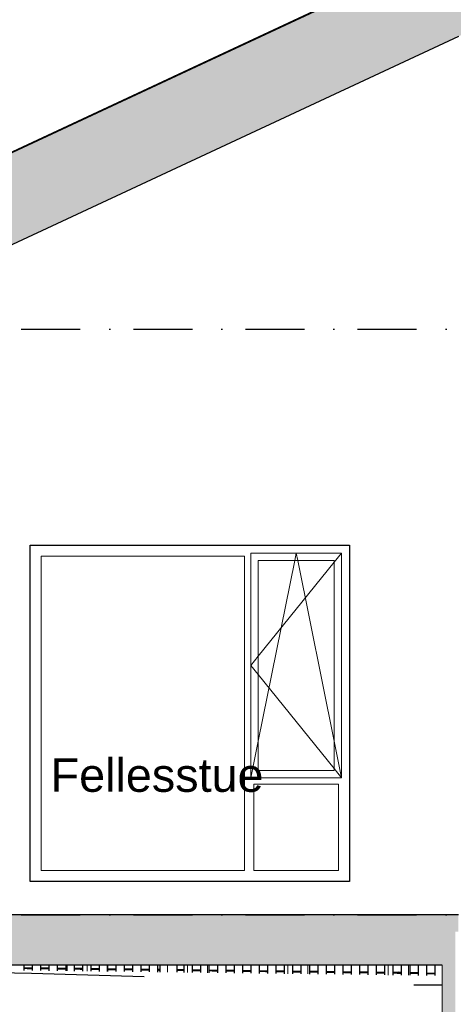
# Model space of a CAD drawing. Header units: millimetres. Extents: x 165469 to 174867448, y -6480348181 to 105421.
# Tile 5 of 20: x 174848018 to 174850611, y -6480307093 to -6480301211. Entities that reach past the tile are written whole.
import ezdxf

# ---------------------------------------------------------------- set-up
doc = ezdxf.new("R2010")
doc.units = ezdxf.units.MM
doc.header["$LTSCALE"] = 0.5
doc.header["$MEASUREMENT"] = 0
doc.linetypes.add('PLINE', pattern=[0])
doc.linetypes.add('Prikk & stiplet', pattern=[1340.555525, 705.555534, -352.777767, 0, -282.222223])
for name, color, linetype in [('23-- Yttervegger (Skravur)(Nye konstruksjoner)', 7, 'Continuous'), ('231- Bærende yttervegger(Nye konstruksjoner)', 7, 'Continuous'), ('244- Vinduer_ dører_ foldevegger(Nye konstruksjoner)', 7, 'Continuous'), ('251- Frittbærende dekker (Skravur)(Nye konstruksjoner)', 7, 'Continuous'), ('251- Frittbærende dekker(Nye konstruksjoner)', 7, 'Continuous'), ('26-- Yttertak (Skravur)(Nye konstruksjoner)', 7, 'Continuous'), ('26-- Yttertak(Nye konstruksjoner)', 7, 'Continuous'), ('269- Andre deler av yttertak(Nye konstruksjoner)', 7, 'Continuous'), ('711--_E__ Eksisterende terreng(Nye konstruksjoner)', 7, 'Continuous'), ('832- Tekst bygning(Nye konstruksjoner)', 7, 'Continuous')]:
    doc.layers.add(name, color=color, linetype=linetype)
doc.layers.add('234- Vinduer_ dører_ porter(Nye konstruksjoner)', color=7, linetype='Continuous', lineweight=0)
doc.layers.add('235- Utvendig kledning og overflate(Nye konstruksjoner)', color=7, linetype='Continuous', lineweight=0)
doc.styles.add('GENERATED_STYLE_1', font='arial.ttf')

# ---------------------------------------------------------------- blocks, each defined once
blk = doc.blocks.new('*X67', base_point=(168699949.2, -6480347859.4))
at = {"layer": '235- Utvendig kledning og overflate(Nye konstruksjoner)', "linetype": 'PLINE'}
for p, q in [((174848902.2, -6480306859.4), (174848902.2, -6480306901.4)), ((174848902.2, -6480306901.4), (174848902.2, -6480306859.4))]:
    blk.add_line(p, q, dxfattribs=at)
blk = doc.blocks.new('*X90', base_point=(168699949.2, -6480347859.4))
at = {"layer": '235- Utvendig kledning og overflate(Nye konstruksjoner)', "linetype": 'PLINE'}
for p, q in [((174850342.6, -6480306859.4), (174850342.6, -6480306919.6)), ((174850342.6, -6480306919.6), (174850342.6, -6480306859.4))]:
    blk.add_line(p, q, dxfattribs=at)
blk = doc.blocks.new('*X91', base_point=(168699949.2, -6480347859.4))
at = {"layer": '235- Utvendig kledning og overflate(Nye konstruksjoner)', "linetype": 'PLINE'}
for p, q in [((174850222.5, -6480306859.4), (174850222.5, -6480306918.1)), ((174850222.5, -6480306918.1), (174850222.5, -6480306859.4))]:
    blk.add_line(p, q, dxfattribs=at)
blk = doc.blocks.new('*X92', base_point=(168699949.2, -6480347859.4))
at = {"layer": '235- Utvendig kledning og overflate(Nye konstruksjoner)', "linetype": 'PLINE'}
for p, q in [((174850102.5, -6480306859.4), (174850102.5, -6480306916.6)), ((174850102.5, -6480306916.6), (174850102.5, -6480306859.4))]:
    blk.add_line(p, q, dxfattribs=at)
blk = doc.blocks.new('*X96', base_point=(168699949.2, -6480347859.4))
at = {"layer": '235- Utvendig kledning og overflate(Nye konstruksjoner)', "linetype": 'PLINE'}
for p, q in [((174849742.4, -6480306859.4), (174849742.4, -6480306912)), ((174849742.4, -6480306912), (174849742.4, -6480306859.4))]:
    blk.add_line(p, q, dxfattribs=at)
blk = doc.blocks.new('*X97', base_point=(168699949.2, -6480347859.4))
at = {"layer": '235- Utvendig kledning og overflate(Nye konstruksjoner)', "linetype": 'PLINE'}
for p, q in [((174849622.4, -6480306859.4), (174849622.4, -6480306910.5)), ((174849622.4, -6480306910.5), (174849622.4, -6480306859.4))]:
    blk.add_line(p, q, dxfattribs=at)
blk = doc.blocks.new('*X98', base_point=(168699949.2, -6480347859.4))
at = {"layer": '235- Utvendig kledning og overflate(Nye konstruksjoner)', "linetype": 'PLINE'}
for p, q in [((174849502.3, -6480306859.4), (174849502.3, -6480306909)), ((174849502.3, -6480306909), (174849502.3, -6480306859.4))]:
    blk.add_line(p, q, dxfattribs=at)
blk = doc.blocks.new('*X102', base_point=(168699949.2, -6480347859.4))
at = {"layer": '235- Utvendig kledning og overflate(Nye konstruksjoner)', "linetype": 'PLINE'}
for p, q in [((174849142.3, -6480306859.4), (174849142.3, -6480306904.4)), ((174849142.3, -6480306904.4), (174849142.3, -6480306859.4))]:
    blk.add_line(p, q, dxfattribs=at)
blk = doc.blocks.new('*X103', base_point=(168699949.2, -6480347859.4))
at = {"layer": '235- Utvendig kledning og overflate(Nye konstruksjoner)', "linetype": 'PLINE'}
for p, q in [((174849022.2, -6480306859.4), (174849022.2, -6480306902.9)), ((174849022.2, -6480306902.9), (174849022.2, -6480306859.4))]:
    blk.add_line(p, q, dxfattribs=at)
blk = doc.blocks.new('*X105', base_point=(168699949.2, -6480347859.4))
at = {"layer": '235- Utvendig kledning og overflate(Nye konstruksjoner)', "linetype": 'PLINE'}
for p, q in [((174848542.1, -6480306859.4), (174848542.1, -6480306896.9)), ((174848542.1, -6480306896.9), (174848542.1, -6480306859.4))]:
    blk.add_line(p, q, dxfattribs=at)
blk = doc.blocks.new('*X108', base_point=(168699949.2, -6480347859.4))
at = {"layer": '235- Utvendig kledning og overflate(Nye konstruksjoner)', "linetype": 'PLINE'}
for p, q in [((174848422.1, -6480306859.4), (174848422.1, -6480306895.3)), ((174848422.1, -6480306895.3), (174848422.1, -6480306859.4))]:
    blk.add_line(p, q, dxfattribs=at)
blk = doc.blocks.new('*X109', base_point=(168699949.2, -6480347859.4))
at = {"layer": '235- Utvendig kledning og overflate(Nye konstruksjoner)', "linetype": 'PLINE'}
for p, q in [((174848302, -6480306859.4), (174848302, -6480306893.8)), ((174848302, -6480306893.8), (174848302, -6480306859.4))]:
    blk.add_line(p, q, dxfattribs=at)

msp = doc.modelspace()

# ---------------------------------------------------------------- hatches: boundary and pattern name
at = {"layer": '23-- Yttervegger (Skravur)(Nye konstruksjoner)', "linetype": 'Continuous'}
for points in [[(174850545.5, -6480310059.4), (174850564.5, -6480310059.4), (174850564.5, -6480306659.4), (174850545.5, -6480306659.4)], [(174850564.5, -6480306659.4), (174850564.5, -6480310059.4), (174850600.5, -6480310059.4), (174850600.5, -6480306659.4)], [(174850600.5, -6480306659.4), (174850600.5, -6480310059.4), (174850623.5, -6480310059.4), (174850623.5, -6480306659.4)]]:
    msp.add_hatch(color=256, dxfattribs=at).paths.add_polyline_path(points)
at = {"layer": '251- Frittbærende dekker (Skravur)(Nye konstruksjoner)', "linetype": 'Continuous'}
for points in [[(174850641.5, -6480306559.4), (174845338.5, -6480306559.4), (174845338.5, -6480306659.4), (174850641.5, -6480306659.4)], [(174850545.5, -6480306659.4), (174845389.5, -6480306659.4), (174845389.5, -6480306859.4), (174850545.5, -6480306859.4)]]:
    msp.add_hatch(color=256, dxfattribs=at).paths.add_polyline_path(points)
at = {"layer": '26-- Yttertak (Skravur)(Nye konstruksjoner)', "linetype": 'Continuous'}
for points in [[(174844685.5, -6480303638.6), (174852928.5, -6480299794.8), (174852928.5, -6480299694.8), (174844685.5, -6480303538.6)], [(174845391.5, -6480303309.4), (174845391.5, -6480303759.4), (174852928.5, -6480300244.8), (174852928.5, -6480299794.8)]]:
    msp.add_hatch(color=256, dxfattribs=at).paths.add_polyline_path(points)
at = {"layer": '711--_E__ Eksisterende terreng(Nye konstruksjoner)', "linetype": 'Continuous'}
for points in [[(174848043.5, -6480306883), (174848093.5, -6480306883.6), (174848093.5, -6480306874.4), (174848043.5, -6480306873.8)], [(174848043.5, -6480306883), (174848093.5, -6480306883.6), (174848093.5, -6480306874.4), (174848043.5, -6480306873.8)], [(174848193.5, -6480306884.9), (174848193.5, -6480306875.7), (174848143.5, -6480306875.1), (174848143.5, -6480306884.2)], [(174848193.5, -6480306884.9), (174848193.5, -6480306875.7), (174848143.5, -6480306875.1), (174848143.5, -6480306884.2)], [(174848243.5, -6480306885.5), (174848293.5, -6480306886.1), (174848293.5, -6480306877), (174848243.5, -6480306876.3)], [(174848243.5, -6480306885.5), (174848293.5, -6480306886.1), (174848293.5, -6480306877), (174848243.5, -6480306876.3)], [(174848343.5, -6480306886.7), (174848393.5, -6480306887.4), (174848393.5, -6480306878.2), (174848343.5, -6480306877.6)], [(174848343.5, -6480306886.7), (174848393.5, -6480306887.4), (174848393.5, -6480306878.2), (174848343.5, -6480306877.6)], [(174848443.5, -6480306878.9), (174848443.5, -6480306888), (174848493.5, -6480306888.6), (174848493.5, -6480306879.5)], [(174848443.5, -6480306878.9), (174848443.5, -6480306888), (174848493.5, -6480306888.6), (174848493.5, -6480306879.5)], [(174848593.5, -6480306889.9), (174848593.5, -6480306880.7), (174848543.5, -6480306880.1), (174848543.5, -6480306889.3)], [(174848593.5, -6480306889.9), (174848593.5, -6480306880.7), (174848543.5, -6480306880.1), (174848543.5, -6480306889.3)], [(174848643.5, -6480306890.5), (174848693.5, -6480306891.2), (174848693.5, -6480306882), (174848643.5, -6480306881.4)], [(174848643.5, -6480306890.5), (174848693.5, -6480306891.2), (174848693.5, -6480306882), (174848643.5, -6480306881.4)], [(174848743.5, -6480306882.6), (174848743.5, -6480306891.8), (174848793.5, -6480306892.4), (174848793.5, -6480306883.3)], [(174848743.5, -6480306882.6), (174848743.5, -6480306891.8), (174848793.5, -6480306892.4), (174848793.5, -6480306883.3)], [(174848859.5, -6480306893.3), (174848859.5, -6480306884.1), (174848843.5, -6480306883.9), (174848843.5, -6480306893.1)], [(174848859.5, -6480306893.3), (174848859.5, -6480306884.1), (174848843.5, -6480306883.9), (174848843.5, -6480306893.1)], [(174848959.5, -6480306894.5), (174849000.5, -6480306895), (174849000.5, -6480306885.9), (174848959.5, -6480306885.4)], [(174848959.5, -6480306894.5), (174849000.5, -6480306895), (174849000.5, -6480306885.9), (174848959.5, -6480306885.4)], [(174849100.5, -6480306896.3), (174849100.5, -6480306887.1), (174849050.5, -6480306886.5), (174849050.5, -6480306895.7)], [(174849100.5, -6480306896.3), (174849100.5, -6480306887.1), (174849050.5, -6480306886.5), (174849050.5, -6480306895.7)], [(174849200.5, -6480306897.6), (174849200.5, -6480306888.4), (174849150.5, -6480306887.8), (174849150.5, -6480306896.9)], [(174849200.5, -6480306897.6), (174849200.5, -6480306888.4), (174849150.5, -6480306887.8), (174849150.5, -6480306896.9)], [(174849250.5, -6480306889), (174849250.5, -6480306898.2), (174849300.5, -6480306898.8), (174849300.5, -6480306889.7)], [(174849250.5, -6480306889), (174849250.5, -6480306898.2), (174849300.5, -6480306898.8), (174849300.5, -6480306889.7)], [(174849350.5, -6480306890.3), (174849350.5, -6480306899.5), (174849400.5, -6480306900.1), (174849400.5, -6480306890.9)], [(174849350.5, -6480306890.3), (174849350.5, -6480306899.5), (174849400.5, -6480306900.1), (174849400.5, -6480306890.9)], [(174849450.5, -6480306891.6), (174849450.5, -6480306900.7), (174849500.5, -6480306901.3), (174849500.5, -6480306892.2)], [(174849450.5, -6480306891.6), (174849450.5, -6480306900.7), (174849500.5, -6480306901.3), (174849500.5, -6480306892.2)], [(174849550.5, -6480306892.8), (174849550.5, -6480306902), (174849600.5, -6480306902.6), (174849600.5, -6480306893.5)], [(174849550.5, -6480306892.8), (174849550.5, -6480306902), (174849600.5, -6480306902.6), (174849600.5, -6480306893.5)], [(174849650.5, -6480306903.2), (174849700.5, -6480306903.9), (174849700.5, -6480306894.7), (174849650.5, -6480306894.1)], [(174849650.5, -6480306903.2), (174849700.5, -6480306903.9), (174849700.5, -6480306894.7), (174849650.5, -6480306894.1)], [(174849800.5, -6480306905.1), (174849800.5, -6480306896), (174849750.5, -6480306895.3), (174849750.5, -6480306904.5)], [(174849800.5, -6480306905.1), (174849800.5, -6480306896), (174849750.5, -6480306895.3), (174849750.5, -6480306904.5)], [(174849850.5, -6480306905.8), (174849900.5, -6480306906.4), (174849900.5, -6480306897.2), (174849850.5, -6480306896.6)], [(174849850.5, -6480306905.8), (174849900.5, -6480306906.4), (174849900.5, -6480306897.2), (174849850.5, -6480306896.6)], [(174849950.5, -6480306907), (174850000.5, -6480306907.7), (174850000.5, -6480306898.5), (174849950.5, -6480306897.9)], [(174849950.5, -6480306907), (174850000.5, -6480306907.7), (174850000.5, -6480306898.5), (174849950.5, -6480306897.9)], [(174850050.5, -6480306899.1), (174850050.5, -6480306908.3), (174850100.5, -6480306908.9), (174850100.5, -6480306899.8)], [(174850050.5, -6480306899.1), (174850050.5, -6480306908.3), (174850100.5, -6480306908.9), (174850100.5, -6480306899.8)], [(174850150.5, -6480306900.4), (174850150.5, -6480306909.5), (174850200.5, -6480306910.2), (174850200.5, -6480306901)], [(174850150.5, -6480306900.4), (174850150.5, -6480306909.5), (174850200.5, -6480306910.2), (174850200.5, -6480306901)], [(174850250.5, -6480306901.7), (174850250.5, -6480306910.8), (174850300.5, -6480306911.4), (174850300.5, -6480306902.7), (174850281.9, -6480306902.1)], [(174850250.5, -6480306901.7), (174850250.5, -6480306910.8), (174850300.5, -6480306911.4), (174850300.5, -6480306902.7), (174850281.9, -6480306902.1)], [(174850400.5, -6480306912.7), (174850400.5, -6480306906), (174850350.5, -6480306904.3), (174850350.5, -6480306912.1)], [(174850400.5, -6480306912.7), (174850400.5, -6480306906), (174850350.5, -6480306904.3), (174850350.5, -6480306912.1)], [(174850450.5, -6480306913.3), (174850500.5, -6480306914), (174850500.5, -6480306909.4), (174850450.5, -6480306907.7)], [(174850450.5, -6480306913.3), (174850500.5, -6480306914), (174850500.5, -6480306909.4), (174850450.5, -6480306907.7)]]:
    msp.add_hatch(color=256, dxfattribs=at).paths.add_polyline_path(points)

# ---------------------------------------------------------------- linework, layer by layer
at = {"linetype": 'Prikk & stiplet'}
for p, q in [((174840653.6, -6480303059.4), (174865311.5, -6480303059.4)), ((174840653.6, -6480306559.4), (174865311.5, -6480306559.4))]:
    msp.add_line(p, q, dxfattribs=at)
at = {"layer": '231- Bærende yttervegger(Nye konstruksjoner)', "linetype": 'PLINE'}
for p, q in [((174848043.5, -6480306859.4), (174848043.5, -6480306890.6)), ((174848093.5, -6480306859.4), (174848093.5, -6480306891.2)), ((174848143.5, -6480306859.4), (174848143.5, -6480306891.8)), ((174848193.5, -6480306859.4), (174848193.5, -6480306892.5)), ((174848243.5, -6480306859.4), (174848243.5, -6480306893.1)), ((174848293.5, -6480306859.4), (174848293.5, -6480306893.7)), ((174848343.5, -6480306859.4), (174848343.5, -6480306894.4)), ((174848393.5, -6480306859.4), (174848393.5, -6480306895)), ((174848443.5, -6480306859.4), (174848443.5, -6480306895.6)), ((174848493.5, -6480306859.4), (174848493.5, -6480306896.2)), ((174848543.5, -6480306859.4), (174848543.5, -6480306896.9)), ((174848593.5, -6480306859.4), (174848593.5, -6480306897.5)), ((174848643.5, -6480306859.4), (174848643.5, -6480306898.1)), ((174848693.5, -6480306859.4), (174848693.5, -6480306898.8)), ((174848743.5, -6480306859.4), (174848743.5, -6480306899.4)), ((174848793.5, -6480306859.4), (174848793.5, -6480306900)), ((174848843.5, -6480306859.4), (174848843.5, -6480306900.7)), ((174848859.5, -6480306900.9), (174848859.5, -6480306859.4)), ((174848959.5, -6480306902.1), (174848959.5, -6480306859.4)), ((174849000.5, -6480306859.4), (174849000.5, -6480306902.6)), ((174849050.5, -6480306859.4), (174849050.5, -6480306903.3)), ((174849100.5, -6480306859.4), (174849100.5, -6480306903.9)), ((174849150.5, -6480306859.4), (174849150.5, -6480306904.5)), ((174849200.5, -6480306859.4), (174849200.5, -6480306905.2)), ((174849250.5, -6480306859.4), (174849250.5, -6480306905.8)), ((174849300.5, -6480306859.4), (174849300.5, -6480306906.4)), ((174849350.5, -6480306859.4), (174849350.5, -6480306907.1)), ((174849400.5, -6480306859.4), (174849400.5, -6480306907.7)), ((174849450.5, -6480306859.4), (174849450.5, -6480306908.3)), ((174849500.5, -6480306859.4), (174849500.5, -6480306909)), ((174849550.5, -6480306859.4), (174849550.5, -6480306909.6)), ((174849600.5, -6480306859.4), (174849600.5, -6480306910.2)), ((174849650.5, -6480306859.4), (174849650.5, -6480306910.8)), ((174849700.5, -6480306859.4), (174849700.5, -6480306911.5)), ((174849750.5, -6480306859.4), (174849750.5, -6480306912.1)), ((174849800.5, -6480306859.4), (174849800.5, -6480306912.7)), ((174849850.5, -6480306859.4), (174849850.5, -6480306913.4)), ((174849900.5, -6480306859.4), (174849900.5, -6480306914)), ((174849950.5, -6480306859.4), (174849950.5, -6480306914.6)), ((174850000.5, -6480306859.4), (174850000.5, -6480306915.3)), ((174850050.5, -6480306859.4), (174850050.5, -6480306915.9)), ((174850100.5, -6480306859.4), (174850100.5, -6480306916.5)), ((174850150.5, -6480306859.4), (174850150.5, -6480306917.2)), ((174850200.5, -6480306859.4), (174850200.5, -6480306917.8)), ((174850250.5, -6480306859.4), (174850250.5, -6480306918.4)), ((174850300.5, -6480306859.4), (174850300.5, -6480306919)), ((174850350.5, -6480306859.4), (174850350.5, -6480306919.7)), ((174850400.5, -6480306859.4), (174850400.5, -6480306920.3)), ((174850450.5, -6480306859.4), (174850450.5, -6480306920.9)), ((174850500.5, -6480306859.4), (174850500.5, -6480306921.6))]:
    msp.add_line(p, q, dxfattribs=at)
at = {"layer": '234- Vinduer_ dører_ porter(Nye konstruksjoner)', "linetype": 'PLINE'}
for p, q in [((174848147.5, -6480304415.4), (174848147.5, -6480306293.4)), ((174849363.5, -6480304415.4), (174848147.5, -6480304415.4)), ((174849363.5, -6480306293.4), (174849363.5, -6480304415.4)), ((174849401.5, -6480305739.4), (174849401.5, -6480304397.4)), ((174849401.5, -6480304397.4), (174849943.5, -6480304397.4)), ((174849445.5, -6480304441.4), (174849445.5, -6480305695.4)), ((174849899.5, -6480304441.4), (174849445.5, -6480304441.4)), ((174849445.5, -6480305521.5), (174849663.6, -6480304441.4)), ((174849663.6, -6480304441.4), (174849672.5, -6480304397.4)), ((174849681.4, -6480304441.4), (174849672.5, -6480304397.4)), ((174849899.5, -6480305521.5), (174849681.4, -6480304441.4)), ((174849943.5, -6480304397.4), (174849899.5, -6480304451.8)), ((174849899.5, -6480305695.4), (174849899.5, -6480304441.4)), ((174849943.5, -6480304397.4), (174849943.5, -6480305739.4)), ((174849899.5, -6480304451.8), (174849445.5, -6480305013.9)), ((174849445.5, -6480305013.9), (174849401.5, -6480305068.4)), ((174849445.5, -6480305122.8), (174849401.5, -6480305068.4)), ((174849899.5, -6480305684.9), (174849445.5, -6480305122.8)), ((174849401.5, -6480305739.4), (174849445.5, -6480305521.5)), ((174849943.5, -6480305739.4), (174849899.5, -6480305521.5)), ((174849445.5, -6480305695.4), (174849899.5, -6480305695.4)), ((174849943.5, -6480305739.4), (174849899.5, -6480305684.9)), ((174849943.5, -6480305739.4), (174849401.5, -6480305739.4)), ((174849419.5, -6480305777.4), (174849419.5, -6480306293.4)), ((174849925.5, -6480305777.4), (174849419.5, -6480305777.4)), ((174849925.5, -6480306293.4), (174849925.5, -6480305777.4)), ((174848147.5, -6480306293.4), (174849363.5, -6480306293.4)), ((174849419.5, -6480306293.4), (174849925.5, -6480306293.4))]:
    msp.add_line(p, q, dxfattribs=at)
at = {"layer": '235- Utvendig kledning og overflate(Nye konstruksjoner)', "linetype": 'PLINE'}
msp.add_line((174850545.5, -6480306859.4), (174850545.5, -6480310059.4), dxfattribs=at)
at = {"layer": '244- Vinduer_ dører_ foldevegger(Nye konstruksjoner)', "linetype": 'PLINE'}
for p, q in [((174848081.5, -6480306359.4), (174848081.5, -6480304349.4)), ((174848081.5, -6480304349.4), (174849991.5, -6480304349.4)), ((174849991.5, -6480304349.4), (174849991.5, -6480306359.4)), ((174849991.5, -6480306359.4), (174848081.5, -6480306359.4))]:
    msp.add_line(p, q, dxfattribs=at)
at = {"layer": '251- Frittbærende dekker(Nye konstruksjoner)', "linetype": 'PLINE'}
for p, q in [((174850641.5, -6480306559.4), (174845391.5, -6480306559.4)), ((174850545.5, -6480306859.4), (174845389.5, -6480306859.4))]:
    msp.add_line(p, q, dxfattribs=at)
at = {"layer": '26-- Yttertak(Nye konstruksjoner)', "linetype": 'PLINE'}
for p, q in [((174852928.5, -6480299694.8), (174844685.5, -6480303538.6)), ((174850641.5, -6480301311.3), (174845330.5, -6480303787.8))]:
    msp.add_line(p, q, dxfattribs=at)
at = {"layer": '269- Andre deler av yttertak(Nye konstruksjoner)', "linetype": 'PLINE'}
msp.add_line((174852950.7, -6480299679.3), (174844678.4, -6480303536.7), dxfattribs=at)
at = {"layer": '711--_E__ Eksisterende terreng(Nye konstruksjoner)', "linetype": 'PLINE'}
for p, q in [((174848089.3, -6480306909.4), (174845467.6, -6480306859.4)), ((174848043.5, -6480306873.8), (174848093.5, -6480306874.4)), ((174848762, -6480306929.4), (174848089.3, -6480306909.4)), ((174848143.5, -6480306875.1), (174848193.5, -6480306875.7)), ((174848243.5, -6480306876.3), (174848293.5, -6480306877)), ((174848343.5, -6480306877.6), (174848393.5, -6480306878.2)), ((174848443.5, -6480306878.9), (174848493.5, -6480306879.5)), ((174848543.5, -6480306880.1), (174848593.5, -6480306880.7)), ((174848643.5, -6480306881.4), (174848693.5, -6480306882)), ((174848743.5, -6480306882.6), (174848793.5, -6480306883.3)), ((174848843.5, -6480306883.9), (174848859.5, -6480306884.1)), ((174848959.5, -6480306885.4), (174849000.5, -6480306885.9)), ((174849050.5, -6480306886.5), (174849100.5, -6480306887.1)), ((174849150.5, -6480306887.8), (174849200.5, -6480306888.4)), ((174849250.5, -6480306889), (174849300.5, -6480306889.7)), ((174849350.5, -6480306890.3), (174849400.5, -6480306890.9)), ((174849450.5, -6480306891.6), (174849500.5, -6480306892.2)), ((174849550.5, -6480306892.8), (174849600.5, -6480306893.5)), ((174849650.5, -6480306894.1), (174849700.5, -6480306894.7)), ((174849750.5, -6480306895.3), (174849800.5, -6480306896)), ((174849850.5, -6480306896.6), (174849900.5, -6480306897.2)), ((174849950.5, -6480306897.9), (174850000.5, -6480306898.5)), ((174850050.5, -6480306899.1), (174850100.5, -6480306899.8)), ((174850150.5, -6480306900.4), (174850200.5, -6480306901)), ((174850250.5, -6480306901.7), (174850281.9, -6480306902.1)), ((174850300.5, -6480306902.7), (174850281.9, -6480306902.1)), ((174850400.5, -6480306906), (174850350.5, -6480306904.3)), ((174850500.5, -6480306909.4), (174850450.5, -6480306907.7)), ((174850545.5, -6480306979.4), (174850376.2, -6480306979.4))]:
    msp.add_line(p, q, dxfattribs=at)

# ---------------------------------------------------------------- block references
at = {"layer": '231- Bærende yttervegger(Nye konstruksjoner)'}
for name in ['*X109', '*X108', '*X105', '*X67', '*X103', '*X102', '*X98', '*X97', '*X96', '*X92', '*X91', '*X90']:
    msp.add_blockref(name, (168699949.2, -6480347859.4), dxfattribs=at)

# ---------------------------------------------------------------- texts
at = {"layer": '832- Tekst bygning(Nye konstruksjoner)', "linetype": 'Continuous', "insert": (174848203.3, -6480305623.8), "char_height": 200, "attachment_point": 1, "style": 'GENERATED_STYLE_1'}
msp.add_mtext('\\A1;{\\pql;\\fArial|b0|i0|c0|p0;\\W1.000000;Fellesstue}', dxfattribs=at)

doc.saveas('drawing.dxf')
